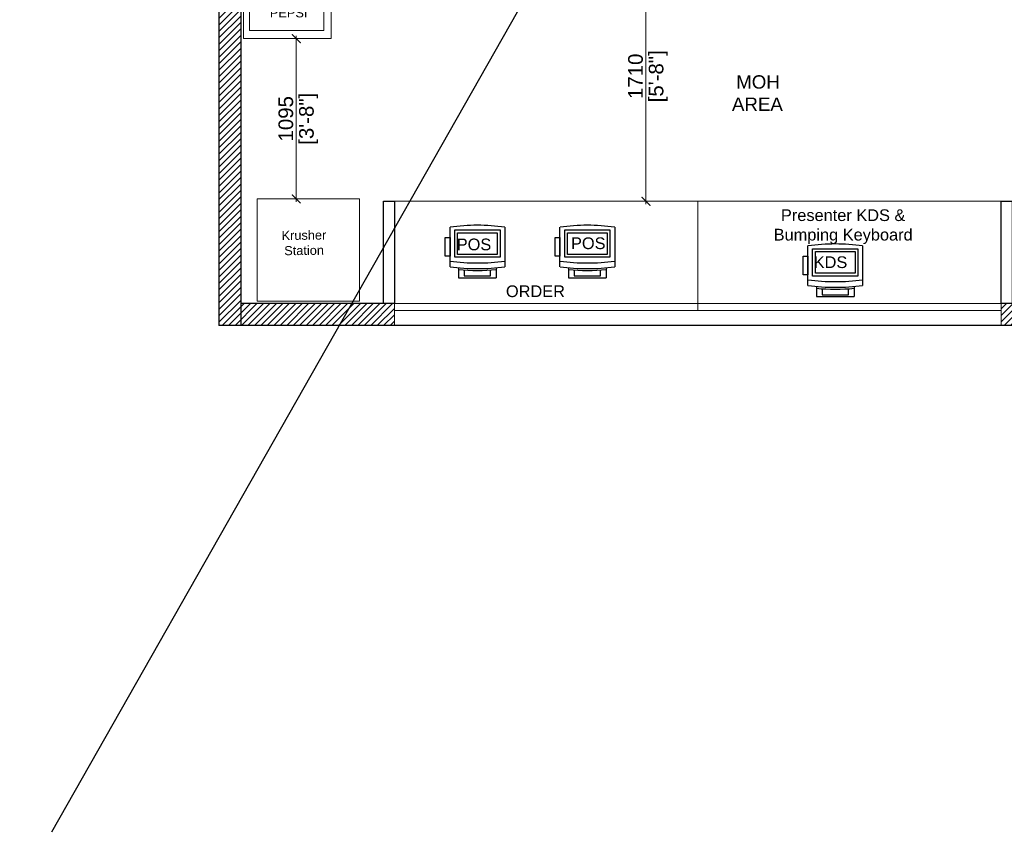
# Model space of a CAD drawing. Header units: millimetres. Extents: x -39166 to 36719, y -31650 to 11510.
# Tile 12 of 38: x -2129 to 4605, y -31650 to -26091. Entities that reach past the tile are written whole.
import ezdxf

# ---------------------------------------------------------------- set-up
doc = ezdxf.new("R2010")
doc.units = ezdxf.units.MM
doc.header["$LTSCALE"] = 500
doc.header["$MEASUREMENT"] = 0
doc.header["$PDMODE"] = 35
doc.header["$PDSIZE"] = -9
doc.linetypes.add('DOT2', pattern=[0.125, 0, -0.125])
for name, color, linetype, lineweight in [('01_TEXT', 7, 'Continuous', 5), ('02_EQUIPMENT', 124, 'Continuous', 0), ('02_EQUIPMENT-TEXT', 7, 'Continuous', 0), ('A Counter', 7, 'Continuous', 5), ('DIM', 7, 'Continuous', 9), ('Equipment Name', 7, 'Continuous', 5), ('TEXT-1', 7, 'Continuous', 5)]:
    doc.layers.add(name, color=color, linetype=linetype, lineweight=lineweight)
doc.layers.add('elec fc text', color=7, linetype='Continuous')
doc.layers.add('FINISHES', color=5, linetype='Continuous')
doc.styles.add('DIM_75', font='arial.ttf', dxfattribs={"height": 4.5})
doc.styles.get("Standard").update_dxf_attribs({"font": 'arial.ttf', "height": 100})
doc.dimstyles.new('FT-Mts', dxfattribs={"dimscale": 10, "dimtxt": 20, "dimasz": 6, "dimexe": 5, "dimexo": 5, "dimgap": 2, "dimtad": 0, "dimtoh": 1, "dimdec": 0, "dimzin": 9, "dimdsep": 46, "dimtxsty": 'Standard', "dimblk": 'ARCHTICK', "dimcen": 5, "dimdle": 2, "dimclrd": 256, "dimclre": 253, "dimclrt": 6, "dimadec": 0, "dimazin": 2, "dimtfac": 1, "dimtdec": 0, "dimtofl": 0, "dimtmove": 0, "dimatfit": 3, "dimfxl": 0, "dimtolj": 1, "dimtzin": 0, "dimlwd": -1, "dimlwe": 0, "dimarcsym": 0})

# ---------------------------------------------------------------- blocks, each defined once
blk = doc.blocks.new('pos')
for p, q in [((26820.77, -5572.86), (26831.27, -5572.86)), ((26831.54, -5575.11), (26834.22, -5575.11)), ((26834.22, -5585.11), (26834.22, -5575.11)), ((26831.54, -5585.11), (26834.22, -5585.11)), ((26831.27, -5587.36), (26820.77, -5587.36)), ((26823.48, -5587.36), (26820.77, -5587.36)), ((26823.48, -5588.66), (26823.48, -5587.36)), ((26828.48, -5588.66), (26823.48, -5588.66)), ((26828.48, -5587.36), (26828.48, -5588.66))]:
    blk.add_line(p, q)
for points in [[(26828.77, -5574.11), (26828.77, -5586.11), (26821.52, -5586.11), (26821.52, -5574.11)], [(26828.02, -5574.86), (26828.02, -5585.36), (26822.27, -5585.36), (26822.27, -5574.86)], [(26828.48, -5587.36), (26828.48, -5588.66), (26823.48, -5588.66), (26823.48, -5587.36)]]:
    blk.add_lwpolyline(points, close=True)
blk.add_lwpolyline([(26832.08, -5583.61), (26833.72, -5583.61), (26833.72, -5576.61), (26832.08, -5576.61)])
for centre, radius, start, end in [((26873.09, -5580.11), 52.81, 172.1096, 187.8904), ((26777.46, -5580.11), 52.81, 352.1096, 7.8904), ((26778.96, -5580.11), 52.81, 352.1096, 7.8904), ((26778.96, -5580.11), 53.31, 354.6185, 5.3815)]:
    blk.add_arc(centre, radius, start, end)
blk = doc.blocks.new('PEPSI')
at = {"layer": '02_EQUIPMENT'}
for p, q in [((-2.79, 24.59), (-3.49, 24.67)), ((-2.82, 24.27), (-3.21, 24.31)), ((-2.75, 24.91), (-3.15, 24.95)), ((-2.84, 24.11), (-2.74, 25.04)), ((-23.42, 22.81), (-0.99, 22.81)), ((-23.42, 22.81), (-23.42, 12.83)), ((-2.2, 22.52), (-22.2, 22.52)), ((-22.2, 20.54), (-22.2, 22.52)), ((-2.2, 20.54), (-2.2, 22.52)), ((-0.99, 22.81), (-0.99, 12.83)), ((-0.99, 20.11), (-23.42, 20.11)), ((-0.99, 19.51), (-23.42, 19.51)), ((-23.42, 19.51), (-0.99, 19.51)), ((-22.73, 15.42), (-22.73, 19.51)), ((-22.2, 20.54), (-2.2, 20.54)), ((-20.75, 15.42), (-20.75, 19.51)), ((-20.53, 13.44), (-20.53, 19.51)), ((-20.31, 15.42), (-20.31, 19.51)), ((-18.33, 15.42), (-18.33, 19.51)), ((-18.09, 15.42), (-18.09, 19.51)), ((-17.47, 15.42), (-17.47, 19.51)), ((-16.11, 15.42), (-16.11, 19.51)), ((-15.89, 13.44), (-15.89, 19.51)), ((-15.67, 15.42), (-15.67, 19.51)), ((-15.49, 15.42), (-15.49, 19.51)), ((-15.27, 15.42), (-15.27, 19.51)), ((-13.69, 15.42), (-13.69, 19.51)), ((-13.45, 15.42), (-13.45, 19.51)), ((-13.29, 15.42), (-13.29, 19.51)), ((-13.07, 13.44), (-13.07, 19.51)), ((-12.85, 15.42), (-12.85, 19.51)), ((-10.87, 15.42), (-10.87, 19.51)), ((-10.63, 15.42), (-10.63, 19.51)), ((-8.65, 15.42), (-8.65, 19.51)), ((-8.43, 13.44), (-8.43, 19.51)), ((-8.21, 15.42), (-8.21, 19.51)), ((-6.23, 15.42), (-6.23, 19.51)), ((-5.99, 15.42), (-5.99, 19.51)), ((-4.01, 15.42), (-4.01, 19.51)), ((-3.73, 15.42), (-3.73, 19.51)), ((-1.75, 19.51), (-1.75, 15.42)), ((-1.49, 14.54), (-1.49, 19.51)), ((-1.49, 14.54), (-1.49, 19.51)), ((-22.73, 15.42), (-20.75, 15.42)), ((-22.51, 13.55), (-22.51, 15.42)), ((-21.52, 13.47), (-21.52, 15.42)), ((-18.33, 15.42), (-20.31, 15.42)), ((-19.54, 13.45), (-19.54, 15.42)), ((-18.92, 13.62), (-18.92, 15.42)), ((-18.92, 13.93), (-18.92, 15.42)), ((-18.55, 13.51), (-18.55, 15.42)), ((-18.09, 15.42), (-16.11, 15.42)), ((-17.87, 13.55), (-17.87, 15.42)), ((-17.47, 15.42), (-15.49, 15.42)), ((-17.47, 15.42), (-13.45, 15.42)), ((-17.25, 13.55), (-17.25, 15.42)), ((-16.88, 13.47), (-16.88, 15.42)), ((-16.26, 13.47), (-16.26, 15.42)), ((-13.69, 15.42), (-15.67, 15.42)), ((-15.27, 15.42), (-13.29, 15.42)), ((-15.05, 13.55), (-15.05, 15.42)), ((-14.9, 13.45), (-14.9, 15.42)), ((-14.06, 13.47), (-14.06, 15.42)), ((-13.91, 13.51), (-13.91, 15.42)), ((-10.87, 15.42), (-12.85, 15.42)), ((-12.08, 13.45), (-12.08, 15.42)), ((-11.08, 13.51), (-11.08, 15.42)), ((-10.63, 15.42), (-8.65, 15.42)), ((-10.41, 13.55), (-10.41, 15.42)), ((-9.42, 13.47), (-9.42, 15.42)), ((-6.23, 15.42), (-8.21, 15.42)), ((-7.44, 13.45), (-7.44, 15.42)), ((-6.45, 13.51), (-6.45, 15.42)), ((-4.01, 15.42), (-5.99, 15.42)), ((-5.45, 13.62), (-5.45, 15.42)), ((-5.45, 13.93), (-5.45, 15.42)), ((-4.46, 13.77), (-4.46, 15.42)), ((-1.75, 15.42), (-3.73, 15.42)), ((-3.47, 13.98), (-3.47, 15.42)), ((-2.48, 14.23), (-2.48, 15.42)), ((-0.99, 12.83), (-23.42, 12.83)), ((-22.34, 12.83), (-22.34, 2.23)), ((-2.06, 12.83), (-2.06, 2.23)), ((-2.06, 2.23), (-22.34, 2.23))]:
    blk.add_line(p, q, dxfattribs=at)
blk.add_lwpolyline([(0, 0), (-24, 0), (-24, 24), (0, 24)], close=True, dxfattribs=at)
for centre, radius, start, end in [((-2.86, 23.85), 1.2, 69.5608, 84.0542), ((-2.73, 24.2), 0.825, 52.0875, 69.5608), ((-2.54, 24.7), 0.557, 296.0209, 320.4804), ((-2.57, 24.41), 0.557, 27.628, 52.0875), ((-2.34, 24.53), 0.3, 320.4804, 354.0542), ((-2.34, 24.53), 0.3, 354.0542, 27.628), ((-2.06, 22.75), 1.75, 36.852, 89.4417), ((-12.2, 55.38), 35.28, 251.4696, 288.5304), ((-2.71, 25.3), 1.2, 264.0542, 278.5476), ((-2.66, 24.94), 0.825, 278.5476, 296.0209), ((-11.92, 60.92), 47.48, 255.9949, 283.3128)]:
    blk.add_arc(centre, radius, start, end, dxfattribs=at)
at = {"layer": '02_EQUIPMENT-TEXT', "insert": (-24.44, 8.32, 0), "char_height": 2.5, "width": 25.0146, "attachment_point": 1}
blk.add_mtext('{\\W7.888949; }PEPSI', dxfattribs=at)
blk = doc.blocks.new('_ArchTick')
at = {"color": 0, "linetype": 'ByBlock', "const_width": 0.15}
blk.add_lwpolyline([(-0.5, -0.5), (0.5, 0.5)], dxfattribs=at)
blk = doc.blocks.new('*D106')
at = {"layer": 'DEFPOINTS', "color": 0}
for p in [(2188.5, -25623.1, 0), (2154, -27333.1), (2188.5, -27333.1)]:
    blk.add_point(p, dxfattribs=at)
at = {"layer": 'DIM', "color": 253, "linetype": 'DOT2', "lineweight": 0}
for p, q in [((2138.5, -25623.1), (2104, -25623.1)), ((2138.5, -27333.1), (2104, -27333.1))]:
    blk.add_line(p, q, dxfattribs=at)
at = {"layer": 'DIM'}
blk.add_line((2154, -25603.1), (2154, -27353.1), dxfattribs=at)
at = {"layer": 'DIM', "xscale": 60, "yscale": 60, "zscale": 60}
for p, rotation in [((2154, -25623.1), 90), ((2154, -27333.1), 270)]:
    blk.add_blockref('_ArchTick', p, dxfattribs=dict(at, rotation=rotation))
at = {"layer": 'DIM', "color": 0, "char_height": 100, "attachment_point": 5, "rotation": 90}
for s, insert in [('\\A1;[5\'-8"]', (2238.1, -26478.1)), ('\\A1;1710', (2082.9, -26478.1))]:
    blk.add_mtext(s, dxfattribs=dict(at, insert=insert))
blk = doc.blocks.new('*D116')
at = {"layer": 'DEFPOINTS', "color": 0}
for p in [(-298.5, -26220.6), (-298.5, -27316.6), (-237.5, -27316.6)]:
    blk.add_point(p, dxfattribs=at)
at = {"layer": 'DIM', "color": 253, "linetype": 'DOT2', "lineweight": 0}
for p, q in [((-248.5, -26220.6), (-187.5, -26220.6)), ((-248.5, -27316.6), (-187.5, -27316.6))]:
    blk.add_line(p, q, dxfattribs=at)
at = {"layer": 'DIM'}
blk.add_line((-237.5, -26200.6), (-237.5, -27336.6), dxfattribs=at)
at = {"layer": 'DIM', "xscale": 60, "yscale": 60, "zscale": 60}
for p, rotation in [((-237.5, -26220.6), 90), ((-237.5, -27316.6), 270)]:
    blk.add_blockref('_ArchTick', p, dxfattribs=dict(at, rotation=rotation))
at = {"layer": 'DIM', "color": 0, "char_height": 100, "attachment_point": 5, "rotation": 90}
for s, insert in [('\\A1;[3\'-8"]', (-153.4, -26768.6)), ('\\A1;1095', (-308.6, -26768.6))]:
    blk.add_mtext(s, dxfattribs=dict(at, insert=insert))

msp = doc.modelspace()

# ---------------------------------------------------------------- hatches: boundary and pattern name
at = {"layer": 'TEXT-1', "ltscale": 0.05}
h = msp.add_hatch(dxfattribs=at)
h.set_pattern_fill('ANSI31', color=251, scale=250)
h.set_pattern_definition([(45, (0, -26510.11), (-22.09709, 22.09709), [])])
h.paths.add_polyline_path([(3220.92, -15833.1), (-2129.08, -15833.1), (-2129.08, -21170.6), (-766.58, -21170.6), (-766.58, -28183.1), (7783.42, -28183.1), (7783.42, -24808.1), (5945.92, -24808.1), (5945.92, -20858.1), (5170.92, -20858.1), (5170.92, -15833.1), (4120.92, -15833.1), (4120.92, -15983.1), (5020.92, -15983.1), (5020.92, -21008.1), (5795.92, -21008.1), (5795.92, -22283.1), (5795.92, -22433.1), (5795.92, -24958.1), (7633.42, -24958.1), (7633.42, -27133.1), (7633.42, -27283.1), (7633.42, -28033.1), (4583.42, -28033.1), (4583.42, -28183.1), (433.42, -28183.1), (433.42, -28033.1), (358.42, -28033.1), (-616.58, -28033.1), (-616.58, -25620.6), (1292.91, -25620.6), (1292.93, -25470.6), (-616.58, -25470.6), (-616.58, -22345.6), (3833.42, -22345.6), (3833.42, -22195.6), (-616.58, -22195.6), (-616.58, -21020.6), (-1979.08, -21020.6), (-1979.08, -19283.1), (-1979.08, -19133.1), (-1979.08, -15983.1), (-179.08, -15983.1), (-29.08, -15983.1), (3220.92, -15983.1)])

# ---------------------------------------------------------------- linework, layer by layer
at = {"ltscale": 0.05}
msp.add_line((9293.5, -11901), (-1910.5, -31649.5), dxfattribs=at)
for p, q in [((-766.58, -21170.6), (-766.58, -28183.1)), ((-616.58, -25620.6), (-616.58, -28183.1)), ((433.42, -28033.1), (-616.58, -28033.1)), ((4658.42, -28033.1), (4583.42, -28033.1)), ((7783.42, -28183.1), (-766.58, -28183.1))]:
    msp.add_line(p, q)
at = {"layer": '02_EQUIPMENT'}
msp.add_lwpolyline([(-505.78, -28016.64), (194.22, -28016.64), (194.22, -27316.64), (-505.78, -27316.64)], close=True, dxfattribs=at)
at = {"layer": 'A Counter', "ltscale": 5}
msp.add_line((4583.42, -28081.1), (433.42, -28081.1, 0), dxfattribs=at)
for points in [[(433.42, -27333.1), (4583.42, -27333.1), (4583.42, -28183.1), (433.42, -28183.1)], [(2508.42, -28081.1), (4583.42, -28081.1), (4583.42, -27333.1), (2508.42, -27333.1)]]:
    msp.add_lwpolyline(points, close=True, dxfattribs=at)
at = {"layer": 'FINISHES'}
for points in [[(357.92, -27333.1), (433.42, -27333.1), (433.42, -28033.1), (357.92, -28033.1)], [(4583.42, -27333.1), (4658.92, -27333.1), (4658.92, -28033.1), (4583.42, -28033.1)]]:
    msp.add_lwpolyline(points, close=True, dxfattribs=at)
at = {"layer": 'TEXT-1', "ltscale": 0.05}
msp.add_lwpolyline([(-1979.08, -15983.1), (-1979.08, -21020.6), (-616.58, -21020.6), (-616.58, -22195.6), (3833.42, -22195.6), (3833.42, -22345.6), (-616.58, -22345.6), (-616.58, -25470.6), (1292.92, -25470.6), (1292.92, -25620.6), (-616.58, -25620.6), (-616.58, -28033.1), (7633.42, -28033.1), (7633.42, -24958.1), (5795.92, -24958.1), (5795.92, -22433.1), (4995.92, -22433.1), (4995.92, -22283.1), (5795.92, -22283.1), (5795.92, -21008.1), (5020.92, -21007.1), (5021.22, -15983.11)], dxfattribs=at)

# ---------------------------------------------------------------- block references
at = {"layer": '02_EQUIPMENT', "xscale": 25, "yscale": 25, "zscale": 25}
msp.add_blockref('PEPSI', (1.5, -26220.6), dxfattribs=at)
at = {"layer": 'elec fc text', "color": 0, "xscale": 25.79476272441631, "yscale": 25.79476272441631, "zscale": 25.79476272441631, "rotation": 270}
for p in [(144938.79, 664325.61), (145690.64, 664325.61), (147386.31, 664197.59)]:
    msp.add_blockref('pos', p, dxfattribs=at)

# ---------------------------------------------------------------- texts
at = {"layer": '01_TEXT', "ltscale": 10, "char_height": 80, "attachment_point": 5, "style": 'DIM_75'}
for s, insert, width in [('{\\fArial|b0|i0|c0|p34;Presenter KDS &\\PBumping Keyboard}', (3502.59, -27506.81), 1295.7769), ('{\\fArial|b0|i0|c0|p34;\\C6;POS}', (977.9, -27628.62), 202.9144), ('{\\fArial|b0|i0|c0|p34;\\C6;POS}', (1759.38, -27620.62), 202.9144), ('{\\fArial|b0|i0|c0|p34;\\C6;KDS}', (3415.97, -27750.2), 186.7828), ('ORDER', (1398.17, -27948.96), 902.1669)]:
    msp.add_mtext(s, dxfattribs=dict(at, insert=insert, width=width))
at = {"layer": '02_EQUIPMENT-TEXT', "insert": (-185.69, -27533.87), "char_height": 62.472, "width": 878.5961, "attachment_point": 2, "rotation": 0.673394, "style": 'DIM_75'}
msp.add_mtext('Krusher \\PStation\\P', dxfattribs=at)
at = {"layer": 'Equipment Name', "insert": (2742, -26714.61), "char_height": 91.44, "width": 336.4766, "attachment_point": 7, "rotation": 359.996156}
msp.add_mtext('{\\W0.820314; }MOH \\PAREA', dxfattribs=at)

# ---------------------------------------------------------------- dimensions: what is measured, and where the dimension line sits
at = {"layer": 'DIM'}
for base, p1, p2, picture, middle in [((2154, -27333.1), (2188.49, -25623.07, 0), (2188.49, -27333.1), '*D106', (2154, -26478.08)), ((-237.5, -27316.64), (-298.5, -26220.6), (-298.5, -27316.64), '*D116', (-237.5, -26768.62))]:
    dim = msp.add_linear_dim(base=base, p1=p1, p2=p2, angle=90, dimstyle='FT-Mts', override={"dimtxt": 8, "dimtad": 1, "dimtoh": 0, "dimrnd": 5, "dimpost": '\\X', "dimclrt": 0, "dimfxl": 2}, dxfattribs=at)
    dim.commit()
    dim.dimension.update_dxf_attribs({"geometry": picture, "text_midpoint": middle})

doc.saveas('drawing.dxf')
